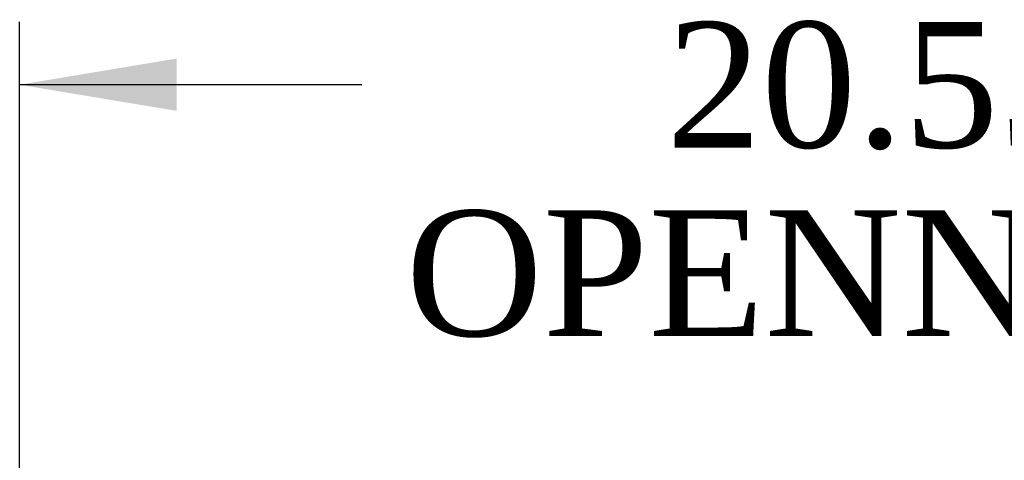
# Model space of a CAD drawing. Header units: inches. Extents: x 1 to 359, y -2 to 239.
# Tile 19 of 82: x 112 to 123, y 36 to 41. Entities that reach past the tile are written whole.
import ezdxf
from ezdxf.enums import TextEntityAlignment as Align

# ---------------------------------------------------------------- set-up
doc = ezdxf.new("R2010")
doc.units = ezdxf.units.IN
doc.header["$MEASUREMENT"] = 0
doc.layers.add('Default', color=7, linetype='Continuous')
doc.styles.add('SEACAD_Times_New_Roman', font='times.ttf')
doc.dimstyles.new('HAMMOND_(STH_-_300x200)', dxfattribs={"dimtxt": 1.5, "dimasz": 1.875, "dimexe": 0.75, "dimexo": 0.75, "dimgap": 0.375, "dimtad": 0, "dimtih": 1, "dimtoh": 1, "dimzin": 0, "dimdsep": 46, "dimtxsty": 'SEACAD_Times_New_Roman', "dimblk1": '_SE_FILLED', "dimblk2": '_SE_FILLED', "dimsah": 1, "dimcen": 0.75, "dimadec": 0, "dimazin": 0, "dimtfac": 0.8, "dimtofl": 0, "dimtmove": 0, "dimatfit": 3, "dimfxl": 1, "dimtolj": 1, "dimtzin": 0, "dimarcsym": 0})

# ---------------------------------------------------------------- blocks, each defined once
blk = doc.blocks.new('DMBLK33')
at = {"layer": 'Default', "linetype": 'Continuous', "transparency": 16777216}
for points in [[(113.595, 40.738), (111.72, 40.425), (113.595, 40.113)], [(130.396, 40.738), (130.396, 40.113), (132.271, 40.425)]]:
    blk.add_hatch(color=7, dxfattribs=at).paths.add_polyline_path(points)
at = {"layer": 'Default', "color": 7, "linetype": 'Continuous', "transparency": 16777216}
for p, q in [((111.72, 34.034), (111.72, 41.175)), ((132.271, 34.219), (132.271, 41.175)), ((115.801, 40.425), (111.72, 40.425)), ((132.271, 40.425), (128.19, 40.425))]:
    blk.add_line(p, q, dxfattribs=at)
at = {"layer": 'Default', "color": 7, "linetype": 'Continuous', "transparency": 16777216, "style": 'SEACAD_Times_New_Roman'}
for s, p in [('20.55', (119.437, 41.175)), ('OPENNING', (116.326, 38.925))]:
    blk.add_text(s, height=1.5, dxfattribs=at).set_placement(p, align=Align.TOP_LEFT)
blk = doc.blocks.new('_SE_FILLED')
at = {"color": 0}
blk.add_line((0, 0), (-1, 0), dxfattribs=at)
blk.add_solid([(0, 0), (-1, -0.1665), (-1, 0.1665), (0, 0)], dxfattribs=at)

msp = doc.modelspace()

# ---------------------------------------------------------------- dimensions: what is measured, and where the dimension line sits
at = {"layer": 'Default', "color": 7, "linetype": 'Continuous'}
dim = msp.add_linear_dim(base=(111.72, 40.425), p1=(132.271, 33.469), p2=(111.72, 33.284), text='\\A1;<>\\POPENNING', dimstyle='HAMMOND_(STH_-_300x200)', dxfattribs=at)
dim.commit()
dim.dimension.update_dxf_attribs({"geometry": 'DMBLK33', "text_midpoint": (121.996, 40.425), "dimtype": 160})

doc.saveas('drawing.dxf')
